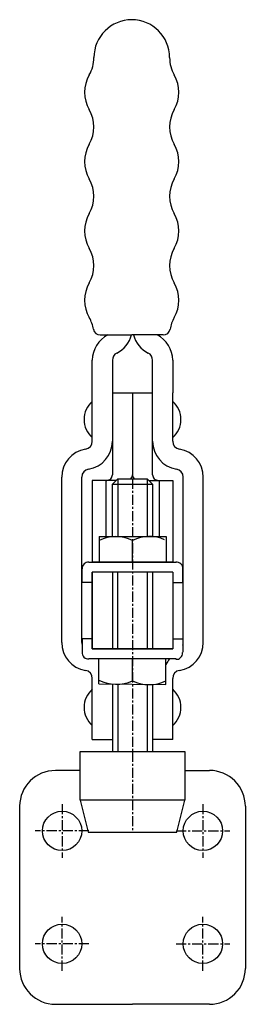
# Model space of a CAD drawing. Extents: x 127 to 155, y 89 to 211.
import ezdxf

# ---------------------------------------------------------------- set-up
doc = ezdxf.new("R2010")
doc.units = 0
doc.linetypes.add('CENTER', pattern=[2, 1.25, -0.25, 0.25, -0.25])
doc.layers.get('0').update_dxf_attribs({"linetype": 'CONTINUOUS'})
doc.layers.add('BRAUER-1', color=1, linetype='CENTER')

msp = doc.modelspace()

# ---------------------------------------------------------------- linework, layer by layer
for p, q in [((137.245095, 171.511309), (141.158094, 171.511308)), ((145.071094, 171.511308), (141.158094, 171.511308)), ((136.250209, 164.325662), (136.250209, 168.376115)), ((138.750106, 168.376116), (138.750105, 164.325663)), ((143.749898, 164.325662), (143.749897, 168.376116)), ((146.249794, 168.376115), (146.249794, 164.325662)), ((136.252621, 158.325911), (136.250209, 164.325662)), ((138.750105, 164.325663), (138.75249, 154.181748)), ((138.750105, 164.325663), (143.749898, 164.325662)), ((141.250001, 164.325662), (141.250001, 154.181583)), ((143.747513, 154.181748), (143.749898, 164.325662)), ((146.247381, 158.325911), (146.249794, 164.325662)), ((132.450366, 133.372548), (132.450366, 153.880494)), ((134.950262, 133.372548), (134.950263, 153.882936)), ((147.549739, 133.372547), (147.54974, 153.882935)), ((150.049635, 133.372547), (150.049636, 153.880493)), ((139.221535, 153.481612), (136.250209, 153.481612)), ((136.250209, 153.481612), (136.252792, 143.330378)), ((137.950138, 153.481612), (137.951029, 146.516956)), ((138.752765, 153.012842), (139.418694, 153.678772)), ((138.752765, 153.012842), (143.747238, 153.012842)), ((138.753655, 146.516956), (138.752765, 153.012842)), ((139.418694, 153.678772), (139.419585, 146.516956)), ((139.418694, 153.678772), (143.081308, 153.678772)), ((143.081308, 153.678772), (143.082199, 146.516956)), ((143.081308, 153.678772), (143.747238, 153.012842)), ((143.278468, 153.481612), (146.249794, 153.481612)), ((143.747238, 153.012842), (143.748128, 146.516956)), ((144.549864, 153.481612), (144.550755, 146.516956)), ((146.249794, 153.481612), (146.24721, 143.331284)), ((137.088831, 146.516956), (137.088831, 143.330378)), ((137.088831, 146.516956), (145.412953, 146.516956)), ((141.250328, 143.330378), (141.250892, 146.038969)), ((145.412953, 146.516956), (145.412953, 143.330378)), ((135.839151, 143.330378), (146.660851, 143.330378)), ((146.245683, 143.331649), (136.254319, 143.329107)), ((136.256578, 143.331284), (146.24584, 143.331284)), ((146.24584, 143.331284), (146.24584, 143.330378)), ((135.006712, 140.833063), (135.006712, 142.497939)), ((136.253109, 142.083835), (136.255526, 132.58248)), ((136.255526, 132.58248), (136.256456, 142.083836)), ((146.244632, 142.084499), (136.255527, 142.083836)), ((138.756413, 142.084002), (138.755345, 132.581815)), ((139.415958, 132.581815), (139.415958, 142.084046)), ((143.082434, 142.084289), (143.081366, 132.581815)), ((143.745725, 142.084333), (143.744657, 132.581815)), ((146.246893, 142.084499), (146.244474, 132.582479)), ((147.493289, 140.833062), (147.493289, 142.497939)), ((136.25537, 140.833063), (135.006712, 140.833063)), ((146.244632, 140.833062), (147.493289, 140.833062)), ((135.006712, 133.830473), (135.006712, 132.165596)), ((136.25537, 133.830473), (135.006712, 133.830473)), ((146.244632, 133.830473), (147.493289, 133.830473)), ((146.244756, 133.69113), (146.244632, 132.581815)), ((147.489987, 133.827874), (147.489294, 132.162997)), ((146.244632, 132.581815), (136.255526, 132.58248)), ((136.255526, 132.58248), (146.244473, 132.579937)), ((146.66085, 131.333158), (135.83915, 131.333158)), ((137.078336, 128.23646), (137.083231, 131.333158)), ((141.247265, 128.624568), (141.247829, 131.333158)), ((145.409325, 128.146581), (145.409325, 131.333159)), ((136.25262, 121.327446), (136.25262, 128.927131)), ((137.078336, 128.23646), (145.409325, 128.146581)), ((146.247381, 121.327446), (146.247381, 128.927131)), ((138.750028, 128.146581), (138.752764, 119.835618)), ((139.415958, 128.146581), (139.418694, 119.835618)), ((143.078571, 128.146581), (143.081307, 119.835618)), ((143.744501, 128.146581), (143.747237, 119.835618)), ((136.25262, 121.327446), (138.752165, 121.327227)), ((146.247381, 121.327446), (143.747835, 121.327227)), ((134.75, 119.835618), (147.75, 119.835618)), ((134.75, 113.835618), (134.75, 119.835618)), ((137.027953, 119.835618), (145.472047, 119.835618)), ((147.75, 119.835618), (147.75, 113.835618)), ((134.75, 117.499418), (131.672628, 117.499419)), ((147.75, 117.499418), (150.827372, 117.499418)), ((147.75, 113.835618), (134.75, 113.835618)), ((134.75, 113.835618), (135.75, 109.835618)), ((146.75, 109.835618), (147.75, 113.835618)), ((127.228368, 113.055159), (127.228368, 92.944842)), ((155.271632, 113.055158), (155.271632, 92.944841)), ((135.75, 109.835618), (146.75, 109.835618)), ((131.672628, 88.500582), (141.25, 88.500581)), ((150.827372, 88.500581), (141.25, 88.500581))]:
    msp.add_line(p, q)
for centre in [(132.5, 110.000001), (150, 110), (132.5, 96.000001), (150, 96)]:
    msp.add_circle(centre, 2.444343)
for centre, radius, start, end in [((141.158101, 205.911309), 4.700825, 359.999989, 179.999988), ((132.157276, 205.91131), 4.3, 329.999987, 359.999994), ((150.158923, 205.911308), 4.3, 179.999989, 210.000002), ((139.605094, 201.611308), 4.3, 149.999987, 209.999974), ((142.711105, 201.611308), 4.3, 329.999999, 30.000002), ((132.157274, 197.31131), 4.3, 329.99998, 30.000004), ((150.158923, 197.311308), 4.3, 149.999989, 210.000002), ((139.605091, 193.011308), 4.3, 149.999987, 209.999974), ((142.711104, 193.011308), 4.3, 329.999999, 29.999995), ((132.157271, 188.71131), 4.3, 329.999987, 30.000004), ((150.158923, 188.711308), 4.3, 149.999989, 210.000002), ((139.605089, 184.411308), 4.3, 149.999987, 209.999974), ((142.711104, 184.411308), 4.3, 329.999999, 29.999995), ((132.157269, 180.11131), 4.3, 329.999987, 30.000004), ((150.158923, 180.111308), 4.3, 149.999989, 209.999995), ((139.605086, 175.811308), 4.3, 149.99998, 209.999974), ((142.711104, 175.811308), 4.3, 329.999999, 30.000002), ((132.157267, 171.51131), 4.3, 9.594047, 29.999994), ((150.158922, 171.511308), 4.3, 149.999989, 170.405927), ((137.245095, 172.371309), 0.86, 189.594055, 270), ((145.071094, 172.371308), 0.86, 270, 350.40593), ((139.750064, 168.376116), 3.499855, 116.387802, 180.000011), ((137.750147, 172.407077), 3.499854, 296.387798, 345.170432), ((144.749856, 172.407077), 3.499854, 194.829568, 243.612199), ((142.749939, 168.376116), 3.499855, 359.999976, 63.612198), ((139.750064, 168.376116), 0.999958, 116.387806, 180.000009), ((142.749939, 168.376116), 0.999958, 359.999978, 63.612194), ((138.236852, 161.025799), 2.999875, 131.409628, 228.590377), ((144.26315, 161.025798), 2.999876, 311.409611, 48.59037), ((135.252663, 158.325911), 0.999959, 278.917918, 0.000028), ((135.252663, 158.325911), 3.497443, 278.922739, 0.000028), ((147.24734, 158.32591), 3.497442, 179.999979, 261.077242), ((147.24734, 158.32591), 0.999958, 179.999979, 261.082073), ((135.950221, 153.882935), 3.499856, 98.924125, 180.039961), ((146.549781, 153.882935), 3.499856, 359.960022, 81.075882), ((135.950221, 153.882935), 0.999958, 98.922746, 179.999943), ((138.052519, 154.181583), 0.699971, 269.999989, 0.013506), ((140.55003, 154.181583), 0.699971, 314.083107, 0), ((141.949972, 154.181583), 0.699971, 180, 225.91689), ((144.447483, 154.181583), 0.699971, 179.986528, 270), ((146.549781, 153.882935), 0.999959, 0, 81.077261), ((139.169861, 141.747828), 4.769128, 64.128482, 115.871511), ((143.331922, 141.747828), 4.769128, 66.425731, 115.871511), ((135.759448, 142.577641), 0.756945, 83.955853, 186.044147), ((146.712035, 142.551974), 0.78312, 356.043497, 96.291031), ((135.950221, 133.372548), 3.499855, 180, 261.082073), ((135.950221, 133.372548), 0.999959, 180, 199.34377), ((146.549781, 133.372547), 3.499854, 278.917924, 0), ((146.549781, 133.372547), 0.999958, 340.656047, 0), ((135.754651, 132.085371), 0.756945, 174.321048, 276.409342), ((146.70292, 132.037279), 0.756945, 263.566798, 5.655092), ((152.409607, 126.575885), 8.104965, 144.058577, 149.734921), ((135.252662, 128.927131), 0.999958, 0, 81.082073), ((147.247339, 128.927131), 0.999958, 98.917924, 180), ((139.255662, 132.976722), 4.786203, 242.940395, 294.589461), ((143.328295, 132.915708), 4.769127, 244.128479, 295.871516), ((138.236851, 125.32728), 2.999876, 131.409615, 228.590377), ((144.26315, 125.32728), 2.999876, 311.409611, 48.590385), ((131.672628, 113.055159), 4.44426, 90, 179.999999), ((150.827372, 113.055158), 4.44426, 359.999989, 90), ((131.672628, 92.944842), 4.44426, 180, 269.999998), ((150.827372, 92.944841), 4.44426, 269.999998, 0)]:
    msp.add_arc(centre, radius, start, end)
at = {"layer": 'BRAUER-1'}
for p, q in [((141.250001, 153.678772), (141.250001, 119.24268)), ((141.25, 119.835618), (141.25, 109.835618)), ((132.5, 113.333196), (132.5, 106.666806)), ((150, 113.333195), (150, 106.666805)), ((135.833195, 110), (129.166805, 110.000001)), ((146.666805, 110), (153.333195, 110)), ((132.5, 92.666806), (132.5, 99.333196)), ((150, 92.666805), (150, 99.333195)), ((135.833195, 95.999999), (129.166805, 96.000001)), ((146.666805, 96), (153.333195, 96))]:
    msp.add_line(p, q, dxfattribs=at)

doc.saveas('drawing.dxf')
